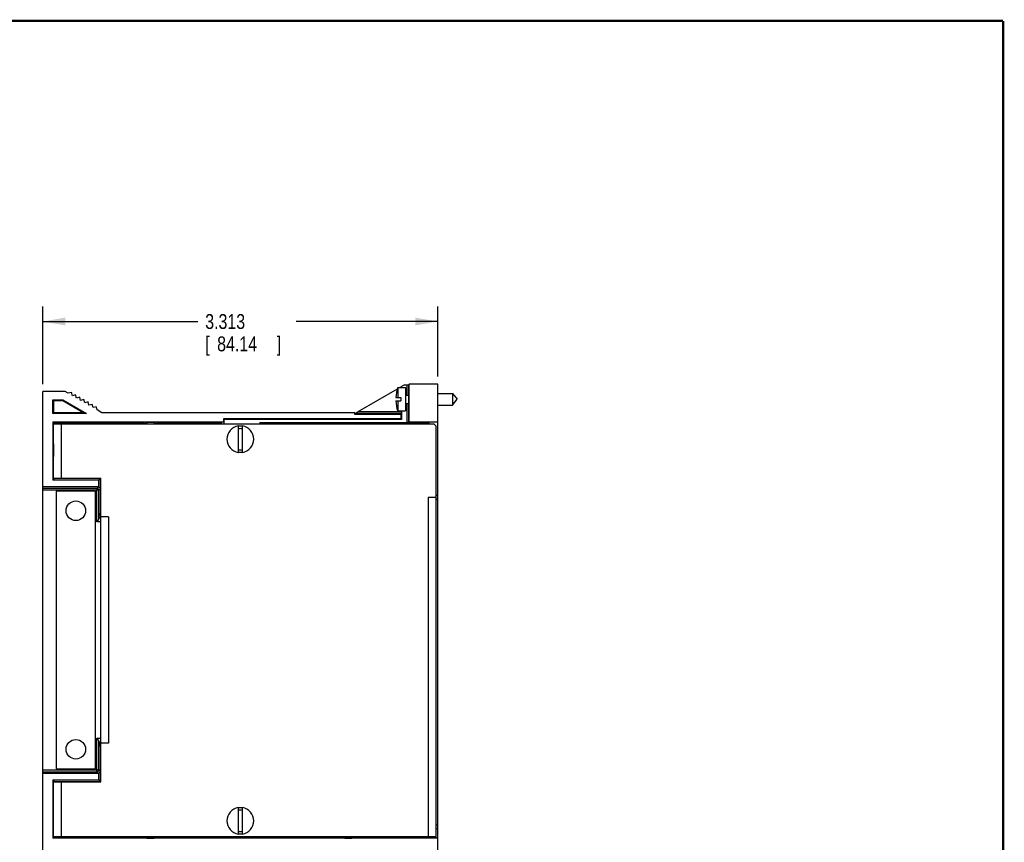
# Model space of a CAD drawing. Header units: inches. Extents: x 0.2 to 16.8, y 0.1 to 10.8.
# Tile 12 of 12: x 8.5 to 16.8, y 3.9 to 10.8. Entities that reach past the tile are written whole.
import ezdxf

# ---------------------------------------------------------------- set-up
doc = ezdxf.new("R2010")
doc.units = ezdxf.units.IN
doc.header["$LTSCALE"] = 0.935
doc.header["$MEASUREMENT"] = 0
doc.layers.get('0').update_dxf_attribs({"linetype": 'CONTINUOUS'})
doc.layers.add('DIMENSIONS', color=7, linetype='CONTINUOUS')
doc.styles.get("Standard").update_dxf_attribs({"font": 'txt', "width": 0.8})
doc.dimstyles.new('DIMSTYLE_1', dxfattribs={"dimtxt": 0.125, "dimasz": 0.1875, "dimexe": 0.18, "dimexo": 0.0625, "dimgap": 0.09, "dimtad": 0, "dimtih": 1, "dimtoh": 1, "dimdec": 3, "dimzin": 4, "dimdsep": 46, "dimtxsty": 'STANDARD', "dimblk": '_FILLED', "dimblk1": '_FILLED', "dimblk2": '_FILLED', "dimcen": 0.09, "dimadec": 0, "dimazin": 0, "dimtp": 0.01, "dimtm": 0.01, "dimtfac": 1, "dimtdec": 3, "dimtofl": 0, "dimtmove": 0, "dimatfit": 3, "dimldrblk": '_FILLED', "dimfxl": 1, "dimtolj": 1, "dimtzin": 4, "dimarcsym": 0})

# ---------------------------------------------------------------- blocks, each defined once
blk = doc.blocks.new('_FILLED')
at = {"color": 0, "linetype": 'BYBLOCK'}
blk.add_solid([(0, 0), (-1, 0.174), (-1, -0.174)], dxfattribs=at)
blk = doc.blocks.new('*D2')
at = {"layer": 'DIMENSIONS', "color": 2, "linetype": 'CONTINUOUS'}
for p, q in [((8.6943, 7.7135), (8.6943, 8.3629)), ((12.0068, 7.776), (12.0068, 8.3629)), ((8.6943, 8.2379), (9.9939, 8.2379)), ((12.0068, 8.2379), (10.8189, 8.2379))]:
    blk.add_line(p, q, dxfattribs=at)
at = {"layer": 'DIMENSIONS', "color": 2, "linetype": 'CONTINUOUS', "xscale": 0.1875, "yscale": 0.1875, "zscale": 0.1875, "rotation": 180}
blk.add_blockref('_FILLED', (8.6943, 8.2379), dxfattribs=at)
at = {"layer": 'DIMENSIONS', "color": 2, "linetype": 'CONTINUOUS', "xscale": 0.1875, "yscale": 0.1875, "zscale": 0.1875}
blk.add_blockref('_FILLED', (12.0068, 8.2379), dxfattribs=at)
at = {"layer": 'DIMENSIONS', "color": 2, "linetype": 'CONTINUOUS', "width": 0.8}
for s, p in [('3.313', (10.0564, 8.1754)), ('[', (10.0564, 7.9879)), ('84.14', (10.1564, 7.9879)), (']', (10.6564, 7.9879))]:
    blk.add_text(s, height=0.125, dxfattribs=at).set_placement(p)

msp = doc.modelspace()

# ---------------------------------------------------------------- linework, layer by layer
at = {"color": 7, "linetype": 'CONTINUOUS'}
for p, q in [((11.6709, 7.6835), (11.6709, 7.5993)), ((11.6709, 7.6835), (11.7378, 7.6835)), ((11.7287, 7.7064), (11.6891, 7.6835)), ((11.7287, 7.7064), (11.7471, 7.7064)), ((11.7378, 7.6835), (11.7378, 7.4875)), ((11.7471, 7.7064), (11.7471, 7.6205)), ((11.7666, 7.7135), (11.7621, 7.7068)), ((11.7621, 7.7068), (11.7621, 7.6205)), ((11.7666, 7.396), (11.7666, 7.7135)), ((12.0068, 7.7135), (11.7666, 7.7135)), ((12.0068, 3.5885), (12.0068, 7.7135)), ((8.6943, 3.651), (8.6943, 7.651)), ((8.8813, 7.651), (8.6943, 7.651)), ((8.9073, 7.636), (8.8813, 7.651)), ((8.9346, 7.6433), (8.9073, 7.636)), ((8.942, 7.616), (8.9346, 7.6433)), ((8.9693, 7.6233), (8.942, 7.616)), ((8.9766, 7.596), (8.9693, 7.6233)), ((9.0039, 7.6033), (8.9766, 7.596)), ((9.0112, 7.576), (9.0039, 7.6033)), ((11.667, 7.6708), (11.3376, 7.4806)), ((11.6555, 7.5993), (11.6965, 7.5993)), ((11.6965, 7.5993), (11.6965, 7.5717)), ((11.7378, 7.6205), (11.7645, 7.6205)), ((12.0068, 7.6347), (12.1296, 7.6347)), ((12.1296, 7.6347), (12.1296, 7.5363)), ((12.1296, 7.6347), (12.1709, 7.5855)), ((8.7793, 7.466), (8.7793, 7.581)), ((8.7793, 7.581), (8.7855, 7.5748)), ((8.7793, 7.581), (8.8626, 7.581)), ((8.7855, 7.4722), (8.7855, 7.5748)), ((8.7855, 7.5748), (8.8609, 7.5748)), ((8.8626, 7.581), (8.8609, 7.5748)), ((8.8609, 7.5748), (9.0387, 7.4722)), ((8.8626, 7.581), (9.0618, 7.466)), ((9.0386, 7.5833), (9.0112, 7.576)), ((9.0459, 7.556), (9.0386, 7.5833)), ((9.0732, 7.5633), (9.0459, 7.556)), ((9.0805, 7.536), (9.0732, 7.5633)), ((9.1079, 7.5433), (9.0805, 7.536)), ((9.1152, 7.516), (9.1079, 7.5433)), ((9.1425, 7.5233), (9.1152, 7.516)), ((9.1498, 7.496), (9.1425, 7.5233)), ((11.6555, 7.5717), (11.6965, 7.5717)), ((11.6709, 7.5717), (11.6709, 7.4875)), ((11.7378, 7.5504), (11.7645, 7.5504)), ((11.7471, 7.5504), (11.7471, 7.3913)), ((11.7621, 7.5504), (11.7621, 7.3915)), ((12.0068, 7.5363), (12.1296, 7.5363)), ((12.1296, 7.5363), (12.1709, 7.5855)), ((8.7793, 7.466), (8.7855, 7.4722)), ((9.0618, 7.466), (8.7793, 7.466)), ((9.0387, 7.4722), (8.7855, 7.4722)), ((9.0618, 7.466), (9.0387, 7.4722)), ((9.1895, 7.4731), (9.1498, 7.496)), ((11.3123, 7.4731), (9.1895, 7.4731)), ((11.3123, 7.4589), (11.3123, 7.4731)), ((11.7016, 7.4656), (11.3123, 7.4656)), ((11.6971, 7.4589), (11.3123, 7.4589)), ((11.7018, 7.4806), (11.3376, 7.4806)), ((11.6709, 7.4875), (11.7378, 7.4875)), ((11.6971, 7.4589), (11.7016, 7.4656)), ((11.6971, 7.4589), (11.6971, 7.4207)), ((11.7018, 7.4806), (11.7018, 7.416)), ((8.7793, 7.396), (8.7793, 6.9085)), ((8.7793, 7.396), (8.7919, 7.3835)), ((8.7793, 7.396), (10.2109, 7.396)), ((8.7843, 6.9235), (8.7843, 7.381)), ((8.7843, 7.381), (11.9743, 7.381)), ((8.7919, 7.3835), (8.7919, 7.381)), ((9.3479, 7.3835), (8.7919, 7.3835)), ((8.8513, 6.9235), (8.8513, 7.381)), ((9.3479, 7.3835), (9.3496, 7.3851)), ((9.3479, 7.3835), (9.3479, 7.381)), ((9.3496, 7.3851), (9.3496, 7.381)), ((9.3496, 7.3851), (9.4462, 7.3851)), ((9.4462, 7.381), (9.4462, 7.3851)), ((9.4462, 7.3851), (9.4479, 7.3835)), ((9.4479, 7.3835), (9.4479, 7.381)), ((9.5479, 7.3835), (9.4479, 7.3835)), ((9.5479, 7.3835), (9.5579, 7.3852)), ((9.5479, 7.3835), (9.5479, 7.381)), ((9.5579, 7.3852), (9.5677, 7.395)), ((9.5579, 7.381), (9.5579, 7.3852)), ((9.5677, 7.395), (9.5677, 7.381)), ((9.5677, 7.395), (9.6281, 7.395)), ((9.6281, 7.395), (9.6281, 7.381)), ((9.6379, 7.3852), (9.6281, 7.395)), ((9.6379, 7.381), (9.6379, 7.3852)), ((9.6379, 7.3852), (9.6479, 7.3835)), ((9.6479, 7.3835), (9.6479, 7.381)), ((10.1781, 7.3835), (9.6479, 7.3835)), ((10.1781, 7.3835), (10.1889, 7.3943)), ((10.1781, 7.3835), (10.1781, 7.381)), ((10.1889, 7.3943), (10.1889, 7.381)), ((10.2126, 7.3943), (10.1889, 7.3943)), ((10.2109, 7.4207), (10.2109, 7.396)), ((10.2109, 7.4207), (10.2156, 7.416)), ((11.6971, 7.4207), (10.2109, 7.4207)), ((10.2109, 7.396), (10.2126, 7.3943)), ((10.2126, 7.3943), (10.2126, 7.381)), ((10.2156, 7.381), (10.2156, 7.416)), ((11.7018, 7.416), (10.2156, 7.416)), ((10.333, 7.3621), (10.333, 7.1399)), ((10.368, 7.1399), (10.368, 7.3621)), ((10.5153, 7.3913), (10.5153, 7.381)), ((10.5231, 7.3835), (10.5153, 7.3913)), ((10.5153, 7.3913), (11.7471, 7.3913)), ((10.5231, 7.381), (10.5231, 7.3835)), ((11.2068, 7.3835), (10.5231, 7.3835)), ((11.2068, 7.3835), (11.2168, 7.3852)), ((11.2068, 7.3835), (11.2068, 7.381)), ((11.2168, 7.3852), (11.2198, 7.3882)), ((11.2168, 7.381), (11.2168, 7.3852)), ((11.2198, 7.3882), (11.2195, 7.381)), ((11.2198, 7.3882), (11.2939, 7.3882)), ((11.2939, 7.3882), (11.2942, 7.381)), ((11.2968, 7.3852), (11.2939, 7.3882)), ((11.2968, 7.381), (11.2968, 7.3852)), ((11.2968, 7.3852), (11.3068, 7.3835)), ((11.3068, 7.3835), (11.3068, 7.381)), ((11.4068, 7.3835), (11.3068, 7.3835)), ((11.4068, 7.3835), (11.4085, 7.3851)), ((11.4068, 7.3835), (11.4068, 7.381)), ((11.4085, 7.3851), (11.4085, 7.381)), ((11.4085, 7.3851), (11.5052, 7.3851)), ((11.5052, 7.381), (11.5052, 7.3851)), ((11.5052, 7.3851), (11.5068, 7.3835)), ((11.5068, 7.3835), (11.5068, 7.381)), ((11.9243, 7.3835), (11.5068, 7.3835)), ((11.6971, 7.4207), (11.7018, 7.416)), ((11.7666, 7.396), (11.7621, 7.3915)), ((11.7666, 7.396), (12.0068, 7.396)), ((11.9359, 7.395), (11.9243, 7.3835)), ((11.9243, 7.381), (11.9243, 7.3835)), ((11.9359, 7.381), (11.9359, 7.395)), ((12.0068, 7.395), (11.9359, 7.395)), ((11.9943, 7.361), (11.9743, 7.381)), ((11.9943, 3.921), (11.9943, 7.361)), ((8.7919, 6.921), (8.7793, 6.9085)), ((9.1621, 6.9085), (8.7793, 6.9085)), ((8.7843, 6.9235), (9.1793, 6.9235)), ((8.7919, 6.9235), (8.7919, 6.921)), ((9.1793, 6.921), (8.7919, 6.921)), ((9.1621, 6.9085), (9.1631, 6.9095)), ((9.1621, 6.9085), (9.1621, 6.8524)), ((9.1631, 6.9095), (9.1631, 6.8507)), ((9.1793, 6.9095), (9.1631, 6.9095)), ((9.1793, 4.3785), (9.1793, 6.9235)), ((9.1621, 6.8524), (8.6943, 6.8524)), ((9.1485, 6.8389), (8.6943, 6.8389)), ((9.1485, 6.8239), (8.6943, 6.8239)), ((8.8072, 6.815), (8.8072, 4.487)), ((9.1352, 6.815), (8.8072, 6.815)), ((9.1352, 4.487), (9.1352, 6.815)), ((9.1485, 6.8389), (9.1621, 6.8524)), ((9.1485, 6.5592), (9.1485, 6.8239)), ((9.1635, 6.8239), (9.1756, 6.836)), ((9.1635, 6.586), (9.1635, 6.8239)), ((9.1756, 6.836), (9.1756, 6.6301)), ((12.0068, 6.778), (11.9943, 6.7778)), ((11.9273, 6.766), (11.9943, 6.766)), ((11.9273, 6.766), (11.9273, 3.921)), ((12.0068, 6.746), (11.9943, 6.7458)), ((9.1639, 6.591), (9.1756, 6.6301)), ((9.1756, 6.6301), (9.1793, 6.6301)), ((9.1793, 6.5592), (9.1485, 6.5592)), ((9.1793, 6.591), (9.1639, 6.591)), ((9.2463, 6.601), (9.1793, 6.601)), ((9.2463, 6.601), (9.2463, 4.701)), ((9.1485, 4.4781), (9.1485, 4.7428)), ((9.1485, 4.7428), (9.1793, 4.7428)), ((9.1635, 4.4781), (9.1635, 4.7159)), ((9.1639, 4.7109), (9.1756, 4.6718)), ((9.1639, 4.7109), (9.1793, 4.7109)), ((9.1756, 4.6718), (9.1756, 4.466)), ((9.1793, 4.6718), (9.1756, 4.6718)), ((9.2463, 4.701), (9.1793, 4.701)), ((8.6943, 4.4781), (9.1485, 4.4781)), ((8.6943, 4.4631), (9.1485, 4.4631)), ((8.8072, 4.487), (9.1352, 4.487)), ((9.1485, 4.4631), (9.1621, 4.4495)), ((9.1635, 4.4781), (9.1756, 4.466)), ((8.6943, 4.4495), (9.1621, 4.4495)), ((8.7919, 4.381), (8.7793, 4.3935)), ((8.7793, 4.3935), (8.7793, 3.906)), ((8.7793, 4.3935), (9.1621, 4.3935)), ((8.7843, 3.921), (8.7843, 4.3785)), ((8.7843, 4.3785), (9.1793, 4.3785)), ((8.7919, 4.381), (8.7919, 4.3785)), ((8.7919, 4.381), (9.1793, 4.381)), ((8.8513, 3.921), (8.8513, 4.3785)), ((9.1621, 4.4495), (9.1621, 4.3935)), ((9.1621, 4.3935), (9.1631, 4.3925)), ((9.1631, 4.4512), (9.1631, 4.3925)), ((9.1631, 4.3925), (9.1793, 4.3925)), ((10.333, 4.1621), (10.333, 3.9399)), ((10.368, 3.9399), (10.368, 4.1621)), ((11.9943, 4.0182), (12.0068, 4.018)), ((11.9943, 3.9862), (12.0068, 3.986)), ((8.7793, 3.906), (8.7919, 3.9185)), ((12.0068, 3.906), (8.7793, 3.906)), ((8.7843, 3.921), (11.9943, 3.921)), ((8.7919, 3.921), (8.7919, 3.9185)), ((8.7919, 3.9185), (9.3479, 3.9185)), ((9.3479, 3.9185), (9.3479, 3.921)), ((9.3496, 3.9169), (9.3479, 3.9185)), ((9.3496, 3.921), (9.3496, 3.9169)), ((9.3496, 3.9169), (9.4462, 3.9169)), ((9.4462, 3.9169), (9.4462, 3.921)), ((9.4479, 3.9185), (9.4462, 3.9169)), ((9.4479, 3.9185), (9.4479, 3.921)), ((9.4479, 3.9185), (9.5479, 3.9185)), ((9.5479, 3.9185), (9.5479, 3.921)), ((9.5479, 3.9185), (9.5579, 3.9168)), ((9.5579, 3.921), (9.5579, 3.9168)), ((9.5579, 3.9168), (9.5677, 3.907)), ((9.5677, 3.907), (9.5677, 3.921)), ((9.5677, 3.907), (9.6281, 3.907)), ((9.6281, 3.907), (9.6281, 3.921)), ((9.6379, 3.9168), (9.6281, 3.907)), ((9.6379, 3.921), (9.6379, 3.9168)), ((9.6379, 3.9168), (9.6479, 3.9185)), ((9.6479, 3.9185), (9.6479, 3.921)), ((9.6479, 3.9185), (10.1781, 3.9185)), ((10.1781, 3.9185), (10.1781, 3.921)), ((10.1781, 3.9185), (10.1893, 3.9073)), ((10.1893, 3.9073), (10.1893, 3.921)), ((10.1893, 3.9073), (10.5119, 3.9073)), ((10.5119, 3.921), (10.5119, 3.9073)), ((10.5231, 3.9185), (10.5119, 3.9073)), ((10.5231, 3.921), (10.5231, 3.9185)), ((10.5231, 3.9185), (11.2068, 3.9185)), ((11.2068, 3.9185), (11.2068, 3.921)), ((11.2068, 3.9185), (11.2168, 3.9168)), ((11.2168, 3.9168), (11.2168, 3.921)), ((11.2168, 3.9168), (11.2266, 3.907)), ((11.2266, 3.921), (11.2266, 3.907)), ((11.2266, 3.907), (11.2871, 3.907)), ((11.2871, 3.921), (11.2871, 3.907)), ((11.2968, 3.9168), (11.2871, 3.907)), ((11.2968, 3.9168), (11.2968, 3.921)), ((11.2968, 3.9168), (11.3068, 3.9185)), ((11.3068, 3.9185), (11.3068, 3.921)), ((11.3068, 3.9185), (11.4068, 3.9185)), ((11.4068, 3.9185), (11.4068, 3.921)), ((11.4085, 3.9169), (11.4068, 3.9185)), ((11.4085, 3.921), (11.4085, 3.9169)), ((11.4085, 3.9169), (11.5052, 3.9169)), ((11.5052, 3.9169), (11.5052, 3.921)), ((11.5068, 3.9185), (11.5052, 3.9169)), ((11.5068, 3.9185), (11.5068, 3.921)), ((11.5068, 3.9185), (11.9243, 3.9185)), ((11.9243, 3.9185), (11.9243, 3.921)), ((11.9327, 3.9101), (11.9243, 3.9185)), ((11.9327, 3.9101), (11.9327, 3.921)), ((11.9327, 3.9101), (12.0068, 3.9101))]:
    msp.add_line(p, q, dxfattribs=at)
at = {"color": 7, "linetype": 'CONTINUOUS', "const_width": 0.02}
for points in [[(16.75, 10.7586), (0.25, 10.7586)], [(16.75, 0.2586), (16.75, 10.7586)]]:
    msp.add_lwpolyline(points, dxfattribs=at)
at = {"color": 7, "linetype": 'CONTINUOUS'}
for centre in [(8.9712, 6.651), (8.9712, 4.651)]:
    msp.add_circle(centre, 0.082, dxfattribs=at)
for centre, radius, start, end in [((11.9682, 7.5855), 0.313, 161.74766, 177.47333), ((11.9682, 7.5855), 0.313, 182.52667, 198.25234), ((10.3505, 7.251), 0.1125, 98.94902, 261.05098), ((10.3505, 7.251), 0.11, 80.84587, 99.15413), ((10.3505, 7.251), 0.1125, 278.94902, 81.05098), ((10.3505, 7.251), 0.0887, 78.61666, 101.38334), ((10.3505, 7.251), 0.0887, 258.61666, 281.38334), ((10.3505, 7.251), 0.11, 260.84587, 279.15413), ((10.3505, 4.051), 0.1125, 98.94902, 261.05098), ((10.3505, 4.051), 0.11, 80.84587, 99.15413), ((10.3505, 4.051), 0.0887, 78.61666, 101.38334), ((10.3505, 4.051), 0.1125, 278.94902, 81.05098), ((10.3505, 4.051), 0.0887, 258.61666, 281.38334), ((10.3505, 4.051), 0.11, 260.84587, 279.15413)]:
    msp.add_arc(centre, radius, start, end, dxfattribs=at)
for points, knots in [([(11.7471, 7.7064), (11.7476, 7.7064), (11.7486, 7.7064), (11.7502, 7.7064), (11.7517, 7.7064), (11.7531, 7.7064), (11.7545, 7.7065), (11.7558, 7.7065), (11.757, 7.7065), (11.7581, 7.7065), (11.7591, 7.7066), (11.76, 7.7066), (11.7607, 7.7066), (11.7613, 7.7067), (11.7617, 7.7067), (11.7619, 7.7068), (11.7621, 7.7068), (11.7621, 7.7068)], [0, 0, 0, 0, 0.103029, 0.205445, 0.305586, 0.40193, 0.494273, 0.581623, 0.662557, 0.73605, 0.802033, 0.859529, 0.907631, 0.945943, 0.974356, 0.992378, 1, 1, 1, 1]), ([(11.7642, 7.6255), (11.7642, 7.6255), (11.7641, 7.6253), (11.7641, 7.625), (11.764, 7.6243), (11.764, 7.6234), (11.7639, 7.6222), (11.7639, 7.6213), (11.7639, 7.6207), (11.7639, 7.6205)], [0, 0, 0, 0, 0.028337, 0.106695, 0.235675, 0.414795, 0.642667, 0.918266, 1, 1, 1, 1]), ([(11.7642, 7.5454), (11.7642, 7.5454), (11.7643, 7.5457), (11.7643, 7.546), (11.7644, 7.5467), (11.7644, 7.5476), (11.7645, 7.5487), (11.7645, 7.5501), (11.7646, 7.5517), (11.7646, 7.5535), (11.7647, 7.5556), (11.7647, 7.5578), (11.7647, 7.5602), (11.7648, 7.5628), (11.7648, 7.5655), (11.7648, 7.5684), (11.7649, 7.5713), (11.7649, 7.5744), (11.7649, 7.5775), (11.7649, 7.5807), (11.7649, 7.5839), (11.7649, 7.5871), (11.7649, 7.5903), (11.7649, 7.5935), (11.7649, 7.5966), (11.7649, 7.5997), (11.7648, 7.6026), (11.7648, 7.6055), (11.7648, 7.6082), (11.7647, 7.6108), (11.7647, 7.6132), (11.7647, 7.6154), (11.7646, 7.6174), (11.7646, 7.6193), (11.7645, 7.6209), (11.7645, 7.6222), (11.7644, 7.6234), (11.7644, 7.6243), (11.7643, 7.625), (11.7643, 7.6253), (11.7642, 7.6255), (11.7642, 7.6255)], [0, 0, 0, 0, 0.001755, 0.006648, 0.014716, 0.025931, 0.040205, 0.057474, 0.077593, 0.100471, 0.125917, 0.15381, 0.183927, 0.21611, 0.250123, 0.28576, 0.322795, 0.360958, 0.400052, 0.439756, 0.479888, 0.520112, 0.560244, 0.599948, 0.639042, 0.677205, 0.71424, 0.749877, 0.78389, 0.816073, 0.84619, 0.874083, 0.899529, 0.922407, 0.942526, 0.959795, 0.974069, 0.985284, 0.993352, 0.998245, 1, 1, 1, 1]), ([(11.7639, 7.5504), (11.7639, 7.5503), (11.7639, 7.5497), (11.7639, 7.5487), (11.764, 7.5476), (11.764, 7.5467), (11.7641, 7.546), (11.7641, 7.5457), (11.7642, 7.5454), (11.7642, 7.5454)], [0, 0, 0, 0, 0.081734, 0.357333, 0.585205, 0.764325, 0.893305, 0.971663, 1, 1, 1, 1]), ([(11.3123, 7.4663), (11.3125, 7.4664), (11.3131, 7.4667), (11.314, 7.4672), (11.3151, 7.4678), (11.3165, 7.4686), (11.3181, 7.4695), (11.32, 7.4705), (11.3221, 7.4718), (11.3247, 7.4732), (11.3275, 7.4748), (11.3307, 7.4766), (11.3341, 7.4786), (11.3364, 7.4799), (11.3376, 7.4806)], [0, 0, 0, 0, 0.028048, 0.064394, 0.108203, 0.16063, 0.223082, 0.296578, 0.382245, 0.48161, 0.595564, 0.722346, 0.858368, 1, 1, 1, 1]), ([(11.7018, 7.4806), (11.7018, 7.4801), (11.7018, 7.4791), (11.7018, 7.4775), (11.7018, 7.4761), (11.7018, 7.4746), (11.7018, 7.4732), (11.7018, 7.4719), (11.7018, 7.4707), (11.7018, 7.4696), (11.7017, 7.4686), (11.7017, 7.4678), (11.7017, 7.4671), (11.7017, 7.4665), (11.7017, 7.4661), (11.7016, 7.4658), (11.7016, 7.4656), (11.7016, 7.4656)], [0, 0, 0, 0, 0.102552, 0.204498, 0.304203, 0.400166, 0.492189, 0.57929, 0.660067, 0.733507, 0.799541, 0.857203, 0.905591, 0.944304, 0.973228, 0.991844, 1, 1, 1, 1]), ([(11.7621, 7.3915), (11.7621, 7.3915), (11.7619, 7.3915), (11.7617, 7.3915), (11.7613, 7.3915), (11.7607, 7.3914), (11.76, 7.3914), (11.7591, 7.3914), (11.7581, 7.3914), (11.757, 7.3913), (11.7558, 7.3913), (11.7545, 7.3913), (11.7531, 7.3913), (11.7517, 7.3913), (11.7502, 7.3913), (11.7486, 7.3913), (11.7476, 7.3913), (11.7471, 7.3913)], [0, 0, 0, 0, 0.007355, 0.025274, 0.053632, 0.091915, 0.140007, 0.197507, 0.263506, 0.337026, 0.417998, 0.505396, 0.597795, 0.6942, 0.794409, 0.896896, 1, 1, 1, 1]), ([(8.7806, 7.159), (8.7806, 7.1605), (8.7806, 7.1634), (8.7807, 7.1679), (8.7807, 7.1723), (8.7807, 7.1766), (8.7807, 7.1808), (8.7807, 7.1849), (8.7808, 7.1889), (8.7808, 7.1927), (8.7809, 7.1963), (8.7809, 7.1998), (8.781, 7.203), (8.781, 7.206), (8.7811, 7.2087), (8.7811, 7.2112), (8.7812, 7.2134), (8.7813, 7.2152), (8.7814, 7.2168), (8.7814, 7.2181), (8.7815, 7.2191), (8.7816, 7.2197), (8.7816, 7.2202), (8.7817, 7.2202), (8.7817, 7.2202)], [0, 0, 0, 0, 0.072956, 0.145537, 0.217314, 0.28797, 0.357045, 0.424268, 0.489175, 0.551527, 0.610889, 0.667039, 0.719594, 0.768343, 0.812974, 0.853283, 0.889041, 0.920054, 0.946173, 0.967241, 0.983173, 0.993877, 0.999359, 1, 1, 1, 1]), ([(8.7817, 7.2202), (8.7817, 7.2202), (8.7819, 7.2202), (8.7818, 7.2197), (8.7819, 7.2191), (8.782, 7.2181), (8.7821, 7.2168), (8.7821, 7.2152), (8.7822, 7.2134), (8.7823, 7.2112), (8.7823, 7.2087), (8.7824, 7.206), (8.7825, 7.203), (8.7825, 7.1998), (8.7826, 7.1963), (8.7826, 7.1927), (8.7826, 7.1889), (8.7827, 7.1849), (8.7827, 7.1808), (8.7827, 7.1766), (8.7828, 7.1723), (8.7828, 7.1679), (8.7828, 7.1634), (8.7828, 7.1605), (8.7828, 7.159)], [0, 0, 0, 0, 0.000633, 0.006115, 0.016818, 0.032751, 0.053819, 0.079938, 0.110952, 0.146709, 0.187019, 0.231651, 0.2804, 0.332956, 0.389106, 0.448468, 0.510821, 0.575729, 0.642952, 0.712027, 0.782684, 0.854462, 0.927044, 1, 1, 1, 1]), ([(8.7817, 7.0978), (8.7817, 7.0978), (8.7816, 7.0978), (8.7816, 7.0983), (8.7815, 7.0988), (8.7814, 7.0999), (8.7814, 7.1011), (8.7813, 7.1027), (8.7812, 7.1046), (8.7811, 7.1068), (8.7811, 7.1093), (8.781, 7.112), (8.781, 7.115), (8.7809, 7.1182), (8.7809, 7.1216), (8.7808, 7.1253), (8.7808, 7.1291), (8.7807, 7.133), (8.7807, 7.1372), (8.7807, 7.1414), (8.7807, 7.1457), (8.7807, 7.1501), (8.7806, 7.1545), (8.7806, 7.1575), (8.7806, 7.159)], [0, 0, 0, 0, 0.000641, 0.006123, 0.016827, 0.032759, 0.053827, 0.079946, 0.110959, 0.146717, 0.187026, 0.231657, 0.280406, 0.332961, 0.389111, 0.448473, 0.510825, 0.575732, 0.642955, 0.71203, 0.782686, 0.854463, 0.927044, 1, 1, 1, 1]), ([(8.7828, 7.159), (8.7828, 7.1575), (8.7828, 7.1545), (8.7828, 7.1501), (8.7828, 7.1457), (8.7827, 7.1414), (8.7827, 7.1372), (8.7827, 7.133), (8.7826, 7.1291), (8.7826, 7.1253), (8.7826, 7.1216), (8.7825, 7.1182), (8.7825, 7.115), (8.7824, 7.112), (8.7823, 7.1093), (8.7823, 7.1068), (8.7822, 7.1046), (8.7821, 7.1027), (8.7821, 7.1011), (8.782, 7.0999), (8.7819, 7.0988), (8.7818, 7.0983), (8.7819, 7.0978), (8.7817, 7.0978), (8.7817, 7.0978)], [0, 0, 0, 0, 0.072956, 0.145538, 0.217316, 0.287973, 0.357048, 0.424271, 0.489179, 0.551532, 0.610894, 0.667044, 0.7196, 0.768349, 0.812981, 0.853291, 0.889048, 0.920062, 0.946181, 0.967249, 0.983182, 0.993885, 0.999367, 1, 1, 1, 1]), ([(9.1485, 6.8389), (9.1485, 6.8388), (9.1485, 6.8387), (9.1485, 6.8384), (9.1485, 6.838), (9.1485, 6.8374), (9.1485, 6.8367), (9.1485, 6.8359), (9.1485, 6.8349), (9.1485, 6.8338), (9.1485, 6.8326), (9.1485, 6.8313), (9.1485, 6.8299), (9.1485, 6.8284), (9.1485, 6.8269), (9.1485, 6.8254), (9.1485, 6.8244), (9.1485, 6.8239)], [0, 0, 0, 0, 0.007802, 0.025737, 0.053739, 0.091766, 0.139666, 0.19707, 0.263318, 0.337442, 0.418489, 0.50562, 0.59795, 0.694545, 0.794428, 0.896591, 1, 1, 1, 1]), ([(9.1635, 6.8239), (9.1635, 6.8244), (9.1634, 6.8253), (9.1632, 6.8268), (9.1629, 6.8282), (9.1624, 6.8296), (9.1617, 6.831), (9.161, 6.8322), (9.1601, 6.8334), (9.1591, 6.8345), (9.158, 6.8355), (9.1568, 6.8364), (9.1556, 6.8371), (9.1542, 6.8377), (9.1528, 6.8382), (9.1514, 6.8386), (9.15, 6.8388), (9.149, 6.8389), (9.1485, 6.8389)], [0, 0, 0, 0, 0.062488, 0.124981, 0.187477, 0.249977, 0.31248, 0.374986, 0.437492, 0.5, 0.562508, 0.625014, 0.68752, 0.750023, 0.812523, 0.875019, 0.937512, 1, 1, 1, 1]), ([(9.1635, 6.8239), (9.1634, 6.8239), (9.1633, 6.8239), (9.163, 6.8239), (9.1626, 6.8239), (9.1621, 6.8239), (9.1613, 6.8239), (9.1605, 6.8239), (9.1595, 6.8239), (9.1584, 6.8239), (9.1572, 6.8239), (9.1559, 6.8239), (9.1545, 6.8239), (9.153, 6.8239), (9.1516, 6.8239), (9.15, 6.8239), (9.149, 6.8239), (9.1485, 6.8239)], [0, 0, 0, 0, 0.007802, 0.025737, 0.053739, 0.091766, 0.139666, 0.19707, 0.263318, 0.337442, 0.418489, 0.50562, 0.59795, 0.694545, 0.794428, 0.896591, 1, 1, 1, 1]), ([(9.1621, 6.8524), (9.1622, 6.8523), (9.1624, 6.8519), (9.1628, 6.8514), (9.163, 6.8509), (9.1631, 6.8507)], [0, 0, 0, 0, 0.304765, 0.637201, 1, 1, 1, 1]), ([(9.1631, 6.8507), (9.1636, 6.8507), (9.1646, 6.8504), (9.166, 6.85), (9.1674, 6.8493), (9.1687, 6.8486), (9.1699, 6.8477), (9.171, 6.8467), (9.172, 6.8456), (9.173, 6.8444), (9.1737, 6.8432), (9.1744, 6.8418), (9.1749, 6.8404), (9.1753, 6.8389), (9.1755, 6.8375), (9.1756, 6.8365), (9.1756, 6.836)], [0, 0, 0, 0, 0.071331, 0.142924, 0.214418, 0.285613, 0.357093, 0.428663, 0.499963, 0.571265, 0.64284, 0.714329, 0.785535, 0.857043, 0.928651, 1, 1, 1, 1]), ([(9.1635, 6.586), (9.1635, 6.5857), (9.1634, 6.5849), (9.1631, 6.5838), (9.1626, 6.5824), (9.162, 6.5809), (9.1612, 6.5792), (9.1602, 6.5773), (9.159, 6.5752), (9.1576, 6.5729), (9.1561, 6.5704), (9.1543, 6.5678), (9.1525, 6.565), (9.1505, 6.5621), (9.1492, 6.5602), (9.1485, 6.5592)], [0, 0, 0, 0, 0.033201, 0.072139, 0.117521, 0.170168, 0.230554, 0.299401, 0.377037, 0.463473, 0.558762, 0.661712, 0.770541, 0.883906, 1, 1, 1, 1]), ([(9.1635, 6.586), (9.1635, 6.5864), (9.1635, 6.587), (9.1636, 6.5879), (9.1636, 6.5887), (9.1637, 6.5894), (9.1637, 6.59), (9.1638, 6.5904), (9.1638, 6.5908), (9.1638, 6.591), (9.1639, 6.591)], [0, 0, 0, 0, 0.199563, 0.379053, 0.537547, 0.674485, 0.789459, 0.88225, 0.952561, 1, 1, 1, 1]), ([(9.1485, 4.7428), (9.1492, 4.7418), (9.1505, 4.7399), (9.1525, 4.737), (9.1543, 4.7342), (9.1561, 4.7315), (9.1576, 4.729), (9.159, 4.7268), (9.1602, 4.7247), (9.1612, 4.7228), (9.162, 4.7211), (9.1626, 4.7196), (9.1631, 4.7182), (9.1634, 4.717), (9.1635, 4.7163), (9.1635, 4.7159)], [0, 0, 0, 0, 0.116094, 0.229459, 0.338288, 0.441238, 0.536527, 0.622963, 0.700599, 0.769446, 0.829832, 0.882479, 0.927861, 0.966799, 1, 1, 1, 1]), ([(9.1639, 4.7109), (9.1638, 4.711), (9.1638, 4.7112), (9.1638, 4.7116), (9.1637, 4.712), (9.1637, 4.7126), (9.1636, 4.7133), (9.1636, 4.7141), (9.1635, 4.715), (9.1635, 4.7156), (9.1635, 4.7159)], [0, 0, 0, 0, 0.047526, 0.118121, 0.211333, 0.326651, 0.463581, 0.621715, 0.80071, 1, 1, 1, 1]), ([(9.1485, 4.4631), (9.1485, 4.4631), (9.1485, 4.4633), (9.1485, 4.4635), (9.1485, 4.464), (9.1485, 4.4645), (9.1485, 4.4652), (9.1485, 4.4661), (9.1485, 4.4671), (9.1485, 4.4682), (9.1485, 4.4694), (9.1485, 4.4707), (9.1485, 4.4721), (9.1485, 4.4735), (9.1485, 4.475), (9.1485, 4.4766), (9.1485, 4.4776), (9.1485, 4.4781)], [0, 0, 0, 0, 0.007802, 0.025737, 0.053739, 0.091766, 0.139666, 0.19707, 0.263318, 0.337442, 0.418489, 0.50562, 0.59795, 0.694545, 0.794428, 0.896591, 1, 1, 1, 1]), ([(9.1485, 4.4631), (9.149, 4.4631), (9.15, 4.4632), (9.1514, 4.4634), (9.1528, 4.4637), (9.1542, 4.4642), (9.1556, 4.4649), (9.1568, 4.4656), (9.158, 4.4665), (9.1591, 4.4675), (9.1601, 4.4686), (9.161, 4.4698), (9.1617, 4.471), (9.1624, 4.4724), (9.1629, 4.4737), (9.1632, 4.4752), (9.1634, 4.4766), (9.1635, 4.4776), (9.1635, 4.4781)], [0, 0, 0, 0, 0.062488, 0.124981, 0.187477, 0.249977, 0.31248, 0.374986, 0.437492, 0.5, 0.562508, 0.625014, 0.68752, 0.750023, 0.812523, 0.875019, 0.937512, 1, 1, 1, 1]), ([(9.1635, 4.4781), (9.1634, 4.4781), (9.1633, 4.4781), (9.163, 4.4781), (9.1626, 4.4781), (9.1621, 4.4781), (9.1613, 4.4781), (9.1605, 4.4781), (9.1595, 4.4781), (9.1584, 4.4781), (9.1572, 4.4781), (9.1559, 4.4781), (9.1545, 4.4781), (9.153, 4.4781), (9.1516, 4.4781), (9.15, 4.4781), (9.149, 4.4781), (9.1485, 4.4781)], [0, 0, 0, 0, 0.007802, 0.025737, 0.053739, 0.091766, 0.139666, 0.19707, 0.263318, 0.337442, 0.418489, 0.50562, 0.59795, 0.694545, 0.794428, 0.896591, 1, 1, 1, 1]), ([(9.1756, 4.466), (9.1756, 4.4655), (9.1755, 4.4645), (9.1753, 4.463), (9.1749, 4.4616), (9.1744, 4.4602), (9.1737, 4.4588), (9.173, 4.4575), (9.172, 4.4563), (9.171, 4.4552), (9.1699, 4.4542), (9.1687, 4.4534), (9.1674, 4.4526), (9.166, 4.452), (9.1646, 4.4515), (9.1636, 4.4513), (9.1631, 4.4512)], [0, 0, 0, 0, 0.071349, 0.142957, 0.214465, 0.285671, 0.35716, 0.428735, 0.500037, 0.571337, 0.642907, 0.714387, 0.785582, 0.857076, 0.928669, 1, 1, 1, 1]), ([(9.1631, 4.4512), (9.163, 4.451), (9.1628, 4.4506), (9.1624, 4.4501), (9.1622, 4.4497), (9.1621, 4.4495)], [0, 0, 0, 0, 0.362799, 0.695235, 1, 1, 1, 1]), ([(8.7817, 4.2042), (8.7817, 4.2042), (8.7816, 4.2042), (8.7816, 4.2037), (8.7815, 4.2031), (8.7814, 4.2021), (8.7814, 4.2008), (8.7813, 4.1992), (8.7812, 4.1974), (8.7811, 4.1952), (8.7811, 4.1927), (8.781, 4.19), (8.781, 4.187), (8.7809, 4.1838), (8.7809, 4.1803), (8.7808, 4.1767), (8.7808, 4.1729), (8.7807, 4.1689), (8.7807, 4.1648), (8.7807, 4.1606), (8.7807, 4.1563), (8.7807, 4.1519), (8.7806, 4.1474), (8.7806, 4.1445), (8.7806, 4.143)], [0, 0, 0, 0, 0.000641, 0.006123, 0.016827, 0.032759, 0.053827, 0.079946, 0.110959, 0.146717, 0.187026, 0.231657, 0.280406, 0.332961, 0.389111, 0.448473, 0.510825, 0.575732, 0.642955, 0.71203, 0.782686, 0.854463, 0.927044, 1, 1, 1, 1]), ([(8.7806, 4.143), (8.7806, 4.1415), (8.7806, 4.1385), (8.7807, 4.1341), (8.7807, 4.1297), (8.7807, 4.1254), (8.7807, 4.1212), (8.7807, 4.117), (8.7808, 4.1131), (8.7808, 4.1093), (8.7809, 4.1056), (8.7809, 4.1022), (8.781, 4.099), (8.781, 4.096), (8.7811, 4.0933), (8.7811, 4.0908), (8.7812, 4.0886), (8.7813, 4.0867), (8.7814, 4.0851), (8.7814, 4.0839), (8.7815, 4.0828), (8.7816, 4.0823), (8.7816, 4.0818), (8.7817, 4.0818), (8.7817, 4.0818)], [0, 0, 0, 0, 0.072956, 0.145537, 0.217314, 0.28797, 0.357045, 0.424268, 0.489175, 0.551527, 0.610889, 0.667039, 0.719594, 0.768343, 0.812974, 0.853283, 0.889041, 0.920054, 0.946173, 0.967241, 0.983173, 0.993877, 0.999359, 1, 1, 1, 1]), ([(8.7828, 4.143), (8.7828, 4.1445), (8.7828, 4.1474), (8.7828, 4.1519), (8.7828, 4.1563), (8.7827, 4.1606), (8.7827, 4.1648), (8.7827, 4.1689), (8.7826, 4.1729), (8.7826, 4.1767), (8.7826, 4.1803), (8.7825, 4.1838), (8.7825, 4.187), (8.7824, 4.19), (8.7823, 4.1927), (8.7823, 4.1952), (8.7822, 4.1974), (8.7821, 4.1992), (8.7821, 4.2008), (8.782, 4.2021), (8.7819, 4.2031), (8.7818, 4.2037), (8.7819, 4.2042), (8.7817, 4.2042), (8.7817, 4.2042)], [0, 0, 0, 0, 0.072956, 0.145538, 0.217316, 0.287973, 0.357048, 0.424271, 0.489179, 0.551532, 0.610894, 0.667044, 0.7196, 0.768349, 0.812981, 0.853291, 0.889048, 0.920062, 0.946181, 0.967249, 0.983182, 0.993885, 0.999367, 1, 1, 1, 1]), ([(8.7817, 4.0818), (8.7817, 4.0818), (8.7819, 4.0818), (8.7818, 4.0823), (8.7819, 4.0828), (8.782, 4.0839), (8.7821, 4.0851), (8.7821, 4.0867), (8.7822, 4.0886), (8.7823, 4.0908), (8.7823, 4.0933), (8.7824, 4.096), (8.7825, 4.099), (8.7825, 4.1022), (8.7826, 4.1056), (8.7826, 4.1093), (8.7826, 4.1131), (8.7827, 4.117), (8.7827, 4.1212), (8.7827, 4.1254), (8.7828, 4.1297), (8.7828, 4.1341), (8.7828, 4.1385), (8.7828, 4.1415), (8.7828, 4.143)], [0, 0, 0, 0, 0.000633, 0.006115, 0.016818, 0.032751, 0.053819, 0.079938, 0.110952, 0.146709, 0.187019, 0.231651, 0.2804, 0.332956, 0.389106, 0.448468, 0.510821, 0.575729, 0.642952, 0.712027, 0.782684, 0.854462, 0.927044, 1, 1, 1, 1])]:
    msp.add_open_spline(points, degree=3, knots=knots, dxfattribs=at)

# ---------------------------------------------------------------- dimensions: what is measured, and where the dimension line sits
at = {"layer": 'DIMENSIONS', "color": 2, "linetype": 'CONTINUOUS'}
dim = msp.add_linear_dim(base=(12.0068461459, 8.2379425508), p1=(8.6943461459, 7.7134868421), p2=(12.0068461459, 7.7759868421), dimstyle='DIMSTYLE_1', dxfattribs=at)
dim.commit()
dim.dimension.update_dxf_attribs({"geometry": '*D2', "text_midpoint": (10.4064465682, 8.1441925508), "dimtype": 160})

doc.saveas('drawing.dxf')
